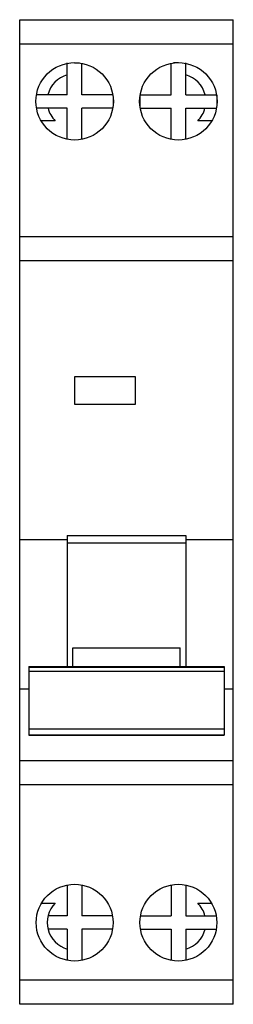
# Model space of a CAD drawing. Header units: millimetres. Extents: x 0 to 17.5, y 0 to 80.8.
import ezdxf

# ---------------------------------------------------------------- set-up
doc = ezdxf.new("R2010")
doc.units = ezdxf.units.MM

msp = doc.modelspace()

# ---------------------------------------------------------------- linework, layer by layer
at = {"color": 7, "linetype": 'Continuous', "lineweight": 25}
for p, q in [((0, 80.8), (17.5, 80.8)), ((0, 0), (0, 80.8)), ((17.5, 0), (17.5, 80.8)), ((17.5, 78.8), (0, 78.8)), ((4.5, 77.275), (4.5, 77.25)), ((4.5, 77.25), (4.898, 77.25)), ((5.1, 74.64), (5.1, 77.218)), ((12.4, 74.64), (12.4, 77.218)), ((13, 77.25), (12.602, 77.25)), ((13, 77.25), (13, 77.275)), ((3.9, 74.64), (3.9, 76.269)), ((13.6, 74.64), (13.6, 76.269)), ((3.9, 74.64), (2.316, 74.64)), ((7.629, 74.64), (5.1, 74.64)), ((7.65, 74.498), (7.65, 73.702)), ((9.85, 74.498), (9.85, 73.702)), ((9.871, 74.64), (12.4, 74.64)), ((13.6, 74.64), (15.184, 74.64)), ((3.9, 73.54), (2.321, 73.54)), ((3.9, 70.982), (3.9, 73.54)), ((5.1, 70.982), (5.1, 73.54)), ((7.625, 73.54), (5.1, 73.54)), ((9.875, 73.54), (12.4, 73.54)), ((12.4, 70.982), (12.4, 73.54)), ((13.6, 70.982), (13.6, 73.54)), ((13.6, 73.54), (15.179, 73.54)), ((2.918, 72.5), (1.758, 72.5)), ((15.742, 72.5), (14.582, 72.5)), ((0, 63), (17.5, 63)), ((17.5, 61), (0, 61)), ((9.5, 51.5), (4.5, 51.5)), ((4.5, 51.5), (4.5, 49.25)), ((9.5, 49.25), (9.5, 51.5)), ((4.5, 49.25), (9.5, 49.25)), ((3.9, 38.107), (0, 38.107)), ((3.9, 38.477), (3.9, 27.72)), ((3.9, 38.477), (13.6, 38.477)), ((13.6, 38.477), (13.6, 27.72)), ((17.5, 38.107), (13.6, 38.107)), ((3.9, 37.857), (13.6, 37.857)), ((4.35, 29.263), (13.15, 29.263)), ((4.35, 27.72), (4.35, 29.263)), ((13.15, 27.72), (13.15, 29.263)), ((0.75, 27.72), (0.75, 22.082)), ((0.75, 27.72), (16.75, 27.72)), ((16.75, 27.636), (0.75, 27.636)), ((16.75, 27.72), (16.75, 22.082)), ((0.75, 27.332), (16.75, 27.332)), ((0, 25.893), (0.75, 25.893)), ((16.75, 25.893), (17.5, 25.893)), ((0.75, 22.602), (16.75, 22.602)), ((0.75, 22.104), (16.75, 22.104)), ((0.75, 22.082), (16.75, 22.082)), ((0, 20), (17.5, 20)), ((17.5, 18), (0, 18)), ((3.9, 9.792), (3.9, 7.26)), ((5.1, 9.792), (5.1, 7.26)), ((12.4, 9.792), (12.4, 7.26)), ((13.6, 9.792), (13.6, 7.26)), ((1.787, 8.3), (2.918, 8.3)), ((14.582, 8.3), (15.713, 8.3)), ((3.9, 7.26), (2.321, 7.26)), ((7.6, 7.26), (5.1, 7.26)), ((9.9, 7.26), (12.4, 7.26)), ((13.6, 7.26), (15.179, 7.26)), ((3.9, 6.16), (2.316, 6.16)), ((3.9, 6.16), (3.9, 4.531)), ((7.603, 6.16), (5.1, 6.16)), ((5.1, 6.16), (5.1, 3.608)), ((9.897, 6.16), (12.4, 6.16)), ((12.4, 6.16), (12.4, 3.608)), ((13.6, 6.16), (15.184, 6.16)), ((13.6, 6.16), (13.6, 4.531)), ((0, 2), (17.5, 2)), ((17.5, 0), (0, 0))]:
    msp.add_line(p, q, dxfattribs=at)
for centre, radius in [((4.5, 74.1), 3.175), ((13, 74.1), 3.175), ((4.5, 6.7), 3.15), ((13, 6.7), 3.15)]:
    msp.add_circle(centre, radius, dxfattribs=at)
for centre, start, end in [((4.5, 74.1), 105.46601, 166.11346), ((13, 74.1), 13.88654, 74.53399), ((4.5, 74.1), 194.41177, 225.32539), ((13, 74.1), 314.67461, 345.58823), ((4.5, 6.7), 134.67461, 254.53399), ((13, 6.7), 14.41177, 45.32539), ((13, 6.7), 285.46601, 346.11346)]:
    msp.add_arc(centre, 2.25, start, end, dxfattribs=at)
for points, knots in [([(3.9, 76.269), (3.9, 76.486), (3.9, 76.7), (3.9, 77.052), (3.9, 77.186), (3.9, 77.25)], [0, 0, 0, 0, 0.5, 0.5, 1, 1, 1, 1]), ([(13.6, 76.269), (13.6, 76.486), (13.6, 76.7), (13.6, 77.052), (13.6, 77.186), (13.6, 77.25)], [0, 0, 0, 0, 0.5, 0.5, 1, 1, 1, 1]), ([(2.316, 74.64), (2.107, 74.64), (1.897, 74.64), (1.552, 74.64), (1.418, 74.64), (1.35, 74.64)], [0, 0, 0, 0, 0.5, 0.5, 1, 1, 1, 1]), ([(15.184, 74.64), (15.395, 74.64), (15.603, 74.64), (15.947, 74.64), (16.081, 74.64), (16.15, 74.64)], [0, 0, 0, 0, 0.5, 0.5, 1, 1, 1, 1]), ([(16.15, 74.64), (16.15, 74.568), (16.15, 74.392), (16.15, 74.071), (16.15, 73.837), (16.15, 73.711)], [0, 0, 0, 0, 0.244616, 0.595361, 1, 1, 1, 1]), ([(2.321, 73.54), (2.11, 73.54), (1.898, 73.54), (1.55, 73.54), (1.417, 73.54), (1.35, 73.54)], [0, 0, 0, 0, 0.5, 0.5, 1, 1, 1, 1]), ([(15.179, 73.54), (15.392, 73.54), (15.602, 73.54), (15.949, 73.54), (16.083, 73.54), (16.15, 73.54)], [0, 0, 0, 0, 0.5, 0.5, 1, 1, 1, 1]), ([(15.179, 7.26), (15.297, 7.26), (15.534, 7.26), (15.839, 7.26), (16.013, 7.26), (16.062, 7.26), (16.063, 7.26)], [0, 0, 0, 0, 0.332728, 0.667062, 0.992123, 1, 1, 1, 1]), ([(15.184, 6.16), (15.3, 6.16), (15.534, 6.16), (15.839, 6.16), (16.017, 6.16), (16.07, 6.16), (16.075, 6.16)], [0, 0, 0, 0, 0.320217, 0.647394, 0.966139, 1, 1, 1, 1]), ([(3.9, 4.531), (3.9, 4.482), (3.9, 4.312), (3.9, 4.075), (3.9, 3.817), (3.9, 3.709), (3.9, 3.644)], [0, 0, 0, 0, 0.138724, 0.48092, 0.690527, 1, 1, 1, 1]), ([(13.6, 4.531), (13.6, 4.482), (13.6, 4.312), (13.6, 4.073), (13.6, 3.821), (13.6, 3.679), (13.6, 3.631), (13.6, 3.627)], [0, 0, 0, 0, 0.133658, 0.463358, 0.66531, 0.969096, 1, 1, 1, 1])]:
    msp.add_open_spline(points, degree=3, knots=knots, dxfattribs=at)

doc.saveas('drawing.dxf')
